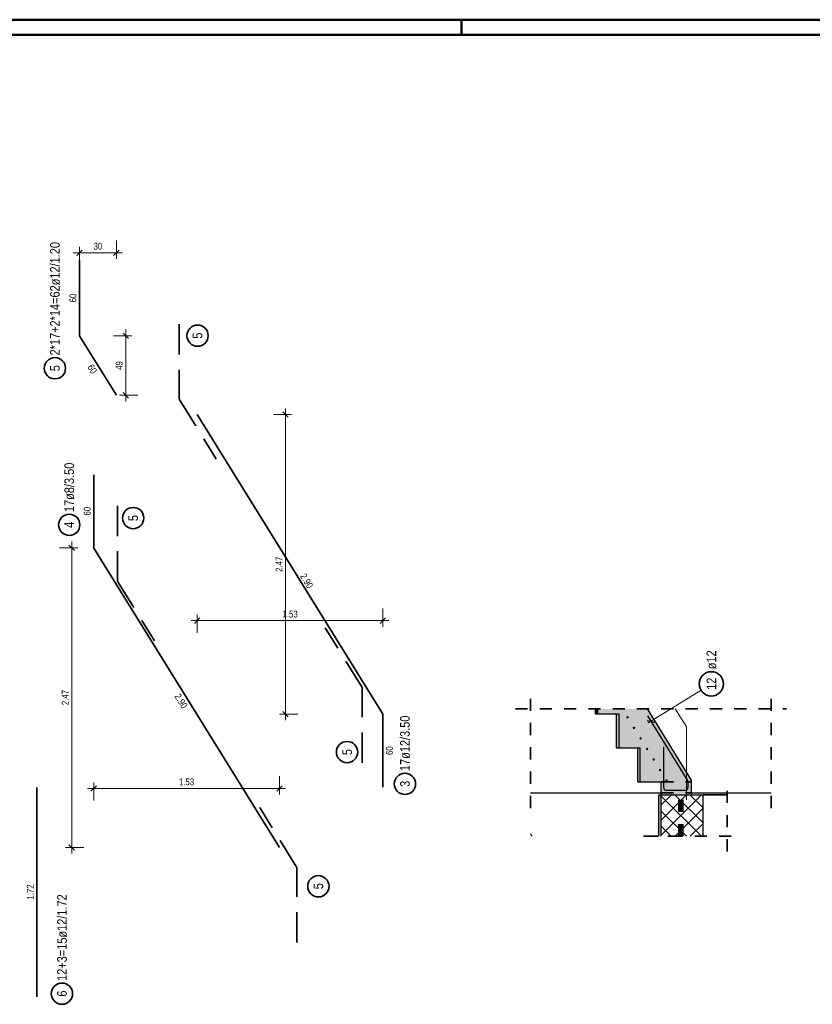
# Model space of a CAD drawing. Header units: millimetres. Extents: x 0 to 30.7, y 0 to 21.
# Tile 15 of 16: x 16.6 to 23.1, y 12.9 to 21. Entities that reach past the tile are written whole.
import ezdxf

# ---------------------------------------------------------------- set-up
doc = ezdxf.new("R2010")
doc.units = ezdxf.units.MM
doc.linetypes.add('HIDDEN', pattern=[0.375, 0.25, -0.125])
for name, color, linetype, lineweight in [('Achsen', 7, 'Continuous', 20), ('Bewehrung', 7, 'Continuous', 20), ('Bewehrung nplo', 7, 'Continuous', 20), ('Schraffuren', 7, 'Continuous', 20)]:
    doc.layers.add(name, color=color, linetype=linetype, lineweight=lineweight)
doc.styles.add('Arial Narrow', font='ARIALN.TTF')
doc.dimstyles.new('Arch_Strakon_dimstyle', dxfattribs={"dimtxt": 7.875, "dimasz": 1, "dimexe": 1.25, "dimexo": 0.0625, "dimgap": 1, "dimtad": 0, "dimdec": 5, "dimzin": 12, "dimdsep": 46, "dimtxsty": 'Arial Narrow', "dimblk": 'Arrowhead_Tick', "dimsah": 1, "dimcen": 0, "dimse1": 1, "dimse2": 1, "dimclrd": 6, "dimclrt": 2, "dimazin": 0, "dimtfac": 1, "dimtdec": 4, "dimtmove": 0, "dimatfit": 3, "dimldrblk": 'NONE', "dimfxl": 1, "dimtvp": 1, "dimtolj": 1, "dimtzin": 0, "dimlwd": 13, "dimarcsym": 2})

# ---------------------------------------------------------------- blocks, each defined once
blk = doc.blocks.new('Arrowhead_Tick')
at = {"color": 0, "linetype": 'Continuous', "lineweight": -2}
for p, q in [((0, 10), (0, -5)), ((-1, 0), (0, 0)), ((5, 0), (0, 0))]:
    blk.add_line(p, q, dxfattribs=at)
at = {"color": 2, "linetype": 'Continuous', "lineweight": 35}
blk.add_line((2.21, 2.21), (-2.21, -2.21), dxfattribs=at)
blk = doc.blocks.new('*D11')
at = {"color": 6, "linetype": 'Continuous', "lineweight": 13}
blk.add_line((18.06, 16.0816), (19.5675, 16.0816), dxfattribs=at)
at = {"layer": 'Defpoints', "color": 0}
for p in [(18.05, 17.7775), (19.5775, 16.0816), (19.5775, 15.3124)]:
    blk.add_point(p, dxfattribs=at)
at = {"color": 6, "lineweight": 13, "xscale": 0.01, "yscale": 0.01, "zscale": 0.01, "rotation": 180}
blk.add_blockref('Arrowhead_Tick', (18.05, 16.0816), dxfattribs=at)
at = {"color": 6, "lineweight": 13, "xscale": 0.01, "yscale": 0.01, "zscale": 0.01}
blk.add_blockref('Arrowhead_Tick', (19.5775, 16.0816), dxfattribs=at)
at = {"color": 3, "lineweight": 35, "insert": (18.8138, 16.1354), "char_height": 0.05625, "attachment_point": 5, "style": 'Arial Narrow'}
blk.add_mtext('\\A1;1.53', dxfattribs=at)
blk = doc.blocks.new('_None')
blk = doc.blocks.new('*D12')
at = {"color": 6, "linetype": 'Continuous', "lineweight": 13}
blk.add_line((18.7765, 15.3224), (18.7765, 17.7675), dxfattribs=at)
at = {"layer": 'Defpoints', "color": 0}
for p in [(18.05, 17.7775), (18.7765, 17.7775), (19.5775, 15.3124)]:
    blk.add_point(p, dxfattribs=at)
at = {"color": 6, "lineweight": 13, "xscale": 0.01, "yscale": 0.01, "zscale": 0.01}
for p, rotation in [((18.7765, 17.7775), 90), ((18.7765, 15.3124), 270)]:
    blk.add_blockref('Arrowhead_Tick', p, dxfattribs=dict(at, rotation=rotation))
at = {"color": 3, "lineweight": 35, "insert": (18.7232, 16.5449), "char_height": 0.05625, "attachment_point": 5, "rotation": 90, "style": 'Arial Narrow'}
blk.add_mtext('\\A1;2.47', dxfattribs=at)
blk = doc.blocks.new('*D13')
at = {"color": 6, "linetype": 'Continuous', "lineweight": 13}
blk.add_line((17.0913, 19.1079), (17.3753, 19.1079), dxfattribs=at)
at = {"layer": 'Defpoints', "color": 0}
for p in [(17.3853, 19.1079), (17.0813, 18.4257), (17.3853, 17.9351)]:
    blk.add_point(p, dxfattribs=at)
at = {"color": 6, "lineweight": 13, "xscale": 0.01, "yscale": 0.01, "zscale": 0.01}
blk.add_blockref('Arrowhead_Tick', (17.3853, 19.1079), dxfattribs=at)
at = {"color": 6, "lineweight": 13, "xscale": 0.01, "yscale": 0.01, "zscale": 0.01, "rotation": 180}
blk.add_blockref('Arrowhead_Tick', (17.0813, 19.1079), dxfattribs=at)
at = {"color": 3, "lineweight": 35, "insert": (17.2333, 19.1616), "char_height": 0.05625, "attachment_point": 5, "style": 'Arial Narrow'}
blk.add_mtext('\\A1;30', dxfattribs=at)
blk = doc.blocks.new('*D14')
at = {"color": 6, "linetype": 'Continuous', "lineweight": 13}
blk.add_line((17.4625, 17.9451), (17.4625, 18.4157), dxfattribs=at)
at = {"layer": 'Defpoints', "color": 0}
for p in [(17.0813, 18.4257), (17.4625, 18.4257), (17.3853, 17.9351)]:
    blk.add_point(p, dxfattribs=at)
at = {"color": 6, "lineweight": 13, "xscale": 0.01, "yscale": 0.01, "zscale": 0.01}
for p, rotation in [((17.4625, 18.4257), 90), ((17.4625, 17.9351), 270)]:
    blk.add_blockref('Arrowhead_Tick', p, dxfattribs=dict(at, rotation=rotation))
at = {"color": 3, "lineweight": 35, "insert": (17.4088, 18.1804), "char_height": 0.05625, "attachment_point": 5, "rotation": 90, "style": 'Arial Narrow'}
blk.add_mtext('\\A1;49', dxfattribs=at)
blk = doc.blocks.new('*D15')
at = {"color": 6, "linetype": 'Continuous', "lineweight": 13}
blk.add_line((17.2089, 14.7015), (18.7164, 14.7015), dxfattribs=at)
at = {"layer": 'Defpoints', "color": 0}
for p in [(17.1989, 16.6817), (18.7264, 14.7015), (18.7264, 14.2166)]:
    blk.add_point(p, dxfattribs=at)
at = {"color": 6, "lineweight": 13, "xscale": 0.01, "yscale": 0.01, "zscale": 0.01, "rotation": 180}
blk.add_blockref('Arrowhead_Tick', (17.1989, 14.7015), dxfattribs=at)
at = {"color": 6, "lineweight": 13, "xscale": 0.01, "yscale": 0.01, "zscale": 0.01}
blk.add_blockref('Arrowhead_Tick', (18.7264, 14.7015), dxfattribs=at)
at = {"color": 3, "lineweight": 35, "insert": (17.9626, 14.7553), "char_height": 0.05625, "attachment_point": 5, "style": 'Arial Narrow'}
blk.add_mtext('\\A1;1.53', dxfattribs=at)
blk = doc.blocks.new('*D16')
at = {"color": 6, "linetype": 'Continuous', "lineweight": 13}
blk.add_line((17.0179, 14.2266), (17.0179, 16.6717), dxfattribs=at)
at = {"layer": 'Defpoints', "color": 0}
for p in [(17.0179, 16.6817), (17.1989, 16.6817), (18.7264, 14.2166)]:
    blk.add_point(p, dxfattribs=at)
at = {"color": 6, "lineweight": 13, "xscale": 0.01, "yscale": 0.01, "zscale": 0.01}
for p, rotation in [((17.0179, 16.6817), 90), ((17.0179, 14.2166), 270)]:
    blk.add_blockref('Arrowhead_Tick', p, dxfattribs=dict(at, rotation=rotation))
at = {"color": 3, "lineweight": 35, "insert": (16.9647, 15.4491), "char_height": 0.05625, "attachment_point": 5, "rotation": 90, "style": 'Arial Narrow'}
blk.add_mtext('\\A1;2.47', dxfattribs=at)

msp = doc.modelspace()

# ---------------------------------------------------------------- hatches: boundary and pattern name
at = {"layer": 'Schraffuren', "lineweight": 13, "true_color": 0xffbf80}
for points in [[(21.3259, 15.3148), (21.3459, 15.3148), (21.3459, 15.3557), (21.3259, 15.3557)], [(21.4994, 15.0348), (21.5194, 15.0348), (21.5194, 15.3148), (21.4994, 15.3148)], [(21.6729, 14.7548), (21.6929, 14.7548), (21.6929, 15.0348), (21.6729, 15.0348)]]:
    msp.add_hatch(color=31, dxfattribs=at).paths.add_polyline_path(points)
at = {"layer": 'Schraffuren', "lineweight": 13, "true_color": 0xd7ffd7}
for points in [[(21.6929, 14.7548), (22.1164, 14.7548), (22.1164, 14.769), (21.7529, 15.3557), (21.3459, 15.3557), (21.3459, 15.3148), (21.5194, 15.3148), (21.5194, 15.0348), (21.6929, 15.0348)], [(22.1164, 14.6498), (22.1164, 14.7548), (21.8664, 14.7548), (21.8664, 14.6498)]]:
    msp.add_hatch(color=254, dxfattribs=at).paths.add_polyline_path(points)
at = {"layer": 'Schraffuren', "lineweight": 50, "true_color": 0xffbf80}
msp.add_hatch(color=31, dxfattribs=at).paths.add_polyline_path([(21.8464, 14.308), (21.8664, 14.308), (21.8664, 14.6498), (21.8464, 14.6498)])
at = {"layer": 'Schraffuren', "lineweight": 13}
h = msp.add_hatch(dxfattribs=at)
h.set_pattern_fill('FT', color=6, scale=0.01, angle=45, style=0, pattern_type=2)
h.set_pattern_definition([(45, (0, 0), (-0.06187184, 0.06187184), []), (135, (0, 0), (-0.06187184, -0.06187184), [])])
h.paths.add_polyline_path([(21.8664, 14.308), (22.2102, 14.308), (22.2102, 14.6498), (21.8664, 14.6498)])

# ---------------------------------------------------------------- linework, layer by layer
at = {"color": 4, "linetype": 'Continuous', "lineweight": 50}
for p, q in [((29.725, 21.025), (0, 21.025)), ((20.225, 21.025), (20.225, 20.9)), ((29.6, 20.9), (0.5, 20.9))]:
    msp.add_line(p, q, dxfattribs=at)
at = {"color": 2, "linetype": 'Continuous', "lineweight": 35}
for p, q in [((17.0813, 19.0451), (17.0813, 18.4325)), ((17.0849, 18.4199), (17.3853, 17.9351)), ((18.05, 17.7775), (19.5739, 15.3182)), ((17.1989, 17.2817), (17.1989, 16.6862)), ((17.2013, 16.6778), (18.7264, 14.2166)), ((19.5775, 15.3055), (19.5775, 14.7124))]:
    msp.add_line(p, q, dxfattribs=at)
at = {"color": 2, "linetype": 'HIDDEN', "lineweight": 35}
for p, q in [((17.9032, 18.5211), (17.9032, 17.9086)), ((17.9068, 17.896), (18.2072, 17.4111)), ((17.3945, 17.0269), (17.3945, 16.4144)), ((17.3981, 16.4017), (17.6986, 15.9169)), ((19.4032, 15.537), (19.1027, 16.0219)), ((19.4067, 14.9119), (19.4067, 15.5244)), ((18.8652, 14.0594), (18.5648, 14.5443)), ((18.8688, 13.4342), (18.8688, 14.0468))]:
    msp.add_line(p, q, dxfattribs=at)
at = {"color": 2, "linetype": 'HIDDEN', "lineweight": 35, "ltscale": 0.25}
for p, q in [((20.792, 14.5398), (20.792, 15.4807)), ((22.7716, 14.5398), (22.7716, 15.4807)), ((20.667, 15.3557), (22.8966, 15.3557)), ((22.409, 14.183), (22.409, 14.7748)), ((21.7214, 14.308), (21.9914, 14.308)), ((21.7414, 14.308), (22.534, 14.308))]:
    msp.add_line(p, q, dxfattribs=at)
at = {"color": 5, "linetype": 'Continuous', "lineweight": 18}
msp.add_line((22.1937, 15.509), (21.7598, 15.2401), dxfattribs=at)
at = {"color": 3, "linetype": 'Continuous', "lineweight": 25}
for p, q in [((21.7506, 15.2604), (21.8114, 15.2462)), ((21.7537, 15.2974), (22.0828, 14.7663)), ((21.8864, 14.7088), (21.8864, 15.0448)), ((22.0864, 14.7537), (22.0864, 14.7088)), ((22.0624, 14.6848), (21.9104, 14.6848))]:
    msp.add_line(p, q, dxfattribs=at)
at = {"color": 9, "linetype": 'Continuous', "lineweight": 0}
msp.add_line((20.8042, 14.308), (20.792, 14.3277), dxfattribs=at)
at = {"color": 2, "linetype": 'Continuous', "lineweight": 35}
for centre, radius in [((18.0532, 18.4258), 0.0875), ((16.88, 18.1582), 0.0875), ((17.5237, 16.9252), 0.0875), ((16.9977, 16.8698), 0.0875), ((22.2787, 15.5617), 0.1), ((19.2828, 15.0002), 0.0875), ((19.7585, 14.7392), 0.0875), ((19.0466, 13.8968), 0.0875)]:
    msp.add_circle(centre, radius, dxfattribs=at)
at = {"color": 9, "linetype": 'Continuous', "lineweight": 0}
for centre in [(21.589, 15.286), (21.589, 15.286), (21.6426, 15.1994), (21.6426, 15.1994), (21.6963, 15.1128), (21.6963, 15.1128), (21.7499, 15.0262), (21.7499, 15.0262), (21.8036, 14.9396), (21.8036, 14.9396), (21.8573, 14.853), (21.8573, 14.853), (21.9109, 14.7664), (21.9109, 14.7664)]:
    msp.add_circle(centre, 0.006, dxfattribs=at)
at = {"color": 2, "linetype": 'Continuous', "lineweight": 35}
for centre, radius, start, end in [((17.1053, 18.4325), 0.024, 180, 211.78413), ((17.2149, 16.6862), 0.016, 180, 211.78413), ((19.5535, 15.3055), 0.024, 0, 31.78413)]:
    msp.add_arc(centre, radius, start, end, dxfattribs=at)
at = {"color": 2, "linetype": 'HIDDEN', "lineweight": 35}
for centre, start, end in [((17.9272, 17.9086), 180, 211.78413), ((17.4185, 16.4144), 180, 211.78413), ((19.3827, 15.5244), 0, 31.78413), ((18.8448, 14.0468), 0, 31.78413)]:
    msp.add_arc(centre, 0.024, start, end, dxfattribs=at)
at = {"color": 3, "linetype": 'Continuous', "lineweight": 25}
for centre, start, end in [((22.0624, 14.7537), 0.02749, 31.78413), ((21.9104, 14.7088), 180, 270), ((22.0624, 14.7088), 270, 0.02749)]:
    msp.add_arc(centre, 0.024, start, end, dxfattribs=at)
at = {"layer": 'Achsen', "color": 3, "linetype": 'Continuous', "lineweight": 25}
for p, q in [((20.792, 14.6648), (21.8664, 14.6648)), ((22.1164, 14.6648), (22.7716, 14.6648))]:
    msp.add_line(p, q, dxfattribs=at)
at = {"layer": 'Achsen', "color": 2, "linetype": 'Continuous', "lineweight": 35}
msp.add_line((22.2102, 14.6498), (22.409, 14.6498), dxfattribs=at)
at = {"layer": 'Bewehrung', "color": 2, "linetype": 'HIDDEN', "lineweight": 35, "ltscale": 0.25}
for p, q in [((21.8664, 14.7548), (22.1164, 14.7548)), ((21.8664, 14.6648), (22.1164, 14.6648))]:
    msp.add_line(p, q, dxfattribs=at)
at = {"layer": 'Bewehrung', "color": 1, "linetype": 'HIDDEN', "lineweight": 70, "ltscale": 0.25}
for p, q in [((22.0194, 14.308), (22.0194, 14.6498)), ((22.0394, 14.308), (22.0394, 14.6498))]:
    msp.add_line(p, q, dxfattribs=at)
at = {"layer": 'Bewehrung nplo', "color": 9, "linetype": 'Continuous', "lineweight": 0}
for p, q in [((21.9822, 15.3557), (22.0709, 15.2125)), ((22.0754, 15.1967), (22.0754, 14.607))]:
    msp.add_line(p, q, dxfattribs=at)
msp.add_arc((22.0454, 15.1967), 0.03, 360, 31.78413, dxfattribs=at)
at = {"layer": 'Schraffuren', "color": 3, "linetype": 'Continuous', "lineweight": 25}
for p, q in [((21.3259, 15.3148), (21.3259, 15.3557)), ((21.3259, 15.3148), (21.3459, 15.3148)), ((21.3459, 15.3148), (21.3459, 15.3557)), ((21.3459, 15.3148), (21.5194, 15.3148)), ((21.4994, 15.0348), (21.4994, 15.3148)), ((21.5194, 15.0348), (21.5194, 15.3148)), ((22.1164, 14.769), (21.7529, 15.3557)), ((21.4994, 15.0348), (21.5194, 15.0348)), ((21.5194, 15.0348), (21.6929, 15.0348)), ((21.6729, 14.7548), (21.6729, 15.0348)), ((21.6929, 14.7548), (21.6929, 15.0348)), ((21.6729, 14.7548), (21.6929, 14.7548)), ((21.6929, 14.7548), (21.8664, 14.7548)), ((21.8664, 14.6498), (21.8664, 14.7548)), ((22.1164, 14.7548), (22.1164, 14.769)), ((22.1164, 14.7548), (22.1164, 14.7548)), ((22.1164, 14.6498), (22.1164, 14.7548)), ((21.8464, 14.6498), (21.8664, 14.6498)), ((21.8464, 14.308), (21.8464, 14.6498)), ((21.8664, 14.6498), (22.2102, 14.6498)), ((21.8664, 14.308), (21.8664, 14.6498)), ((22.2102, 14.308), (22.2102, 14.6498))]:
    msp.add_line(p, q, dxfattribs=at)
at = {"layer": 'Schraffuren', "color": 2, "linetype": 'Continuous', "lineweight": 35}
msp.add_line((16.7305, 14.7085), (16.7305, 12.9885), dxfattribs=at)
msp.add_circle((16.9381, 13.0133), 0.0875, dxfattribs=at)

# ---------------------------------------------------------------- texts
at = {"color": 2, "lineweight": 35, "attachment_point": 1, "rotation": 90, "line_spacing_factor": 0.9, "style": 'Arial Narrow'}
for s, insert, char_height in [('2*17+2*14=62ø12/1.20', (16.8406, 18.2632), 0.07875), ('5', (18.0138, 18.401), 0.0788), ('5', (16.8406, 18.1334), 0.0788), ('17ø8/3.50', (16.9583, 16.9748), 0.07875), ('5', (17.4843, 16.9004), 0.0788), ('4', (16.9583, 16.845), 0.0788), ('ø12', (22.2394, 15.6817), 0.07875), ('12', (22.2394, 15.5121), 0.07875), ('17ø12/3.50', (19.7191, 14.8442), 0.07875), ('5', (19.2434, 14.9754), 0.0788), ('3', (19.7191, 14.7143), 0.0788), ('5', (19.0073, 13.872), 0.0788)]:
    msp.add_mtext(s, dxfattribs=dict(at, insert=insert, char_height=char_height))
at = {"color": 3, "lineweight": 25, "char_height": 0.05625, "attachment_point": 1, "line_spacing_factor": 0.9, "style": 'Arial Narrow'}
for s, insert, rotation in [('60', (17, 18.7), 90), ('60', (17.1934, 18.1973), 301.78413), ('60', (17.1176, 16.9462), 90), ('2.90', (18.9417, 16.4768), 301.78413), ('2.90', (17.9088, 15.4886), 301.78413), ('60', (19.6025, 14.9769), 90)]:
    msp.add_mtext(s, dxfattribs=dict(at, insert=insert, rotation=rotation))
at = {"layer": 'Schraffuren', "color": 3, "lineweight": 25, "insert": (16.6492, 13.7867), "char_height": 0.05625, "attachment_point": 1, "rotation": 90, "line_spacing_factor": 0.9, "style": 'Arial Narrow'}
msp.add_mtext('1.72', dxfattribs=at)
at = {"layer": 'Schraffuren', "color": 2, "lineweight": 35, "attachment_point": 1, "rotation": 90, "line_spacing_factor": 0.9, "style": 'Arial Narrow'}
for s, insert, char_height in [('12+3=15ø12/1.72', (16.8987, 13.1183), 0.07875), ('6', (16.8987, 12.9885), 0.0788)]:
    msp.add_mtext(s, dxfattribs=dict(at, insert=insert, char_height=char_height))

# ---------------------------------------------------------------- dimensions: what is measured, and where the dimension line sits
at = {"lineweight": 35}
for base, p1, p2, text, picture, middle in [((17.3853, 19.1079), (17.0813, 18.4257), (17.3853, 17.9351), '30', '*D13', (17.2333, 19.1079)), ((19.5775, 16.0816), (18.05, 17.7775), (19.5775, 15.3124), '1.53', '*D11', (18.8138, 16.0816)), ((18.7264, 14.7015), (17.1989, 16.6817), (18.7264, 14.2166), '1.53', '*D15', (17.9626, 14.7015))]:
    dim = msp.add_linear_dim(base=base, p1=p1, p2=p2, text=text, dimstyle='Arch_Strakon_dimstyle', override={"dimscale": 0.01, "dimtxt": 5.625, "dimasz": 1, "dimgap": 2.5, "dimtad": 1, "dimjust": 0, "dimtih": 0, "dimtoh": 0, "dimdec": 2, "dimdsep": 46, "dimtxsty": 'Arial Narrow', "dimclrd": 6, "dimclrt": 3, "dimtix": 1, "dimtofl": 255, "dimtmove": 0, "dimatfit": 2, "dimfxl": 0, "dimfxlon": 0, "dimtvp": 44.444444, "dimlwd": 13}, dxfattribs=at)
    dim.commit()
    dim.dimension.update_dxf_attribs({"geometry": picture, "text_midpoint": middle, "dimtype": 160})
for base, p1, p2, text, picture, middle in [((17.4625, 18.4257), (17.3853, 17.9351), (17.0813, 18.4257), '49', '*D14', (17.4625, 18.1804)), ((18.7765, 17.7775), (19.5775, 15.3124), (18.05, 17.7775), '2.47', '*D12', (18.7765, 16.5449)), ((17.0179, 16.6817), (18.7264, 14.2166), (17.1989, 16.6817), '2.47', '*D16', (17.0179, 15.4491))]:
    dim = msp.add_linear_dim(base=base, p1=p1, p2=p2, angle=90, text=text, dimstyle='Arch_Strakon_dimstyle', override={"dimscale": 0.01, "dimtxt": 5.625, "dimasz": 1, "dimgap": 2.5, "dimtad": 1, "dimjust": 0, "dimtih": 0, "dimtoh": 0, "dimdec": 2, "dimdsep": 46, "dimtxsty": 'Arial Narrow', "dimclrd": 6, "dimclrt": 3, "dimtix": 1, "dimtofl": 255, "dimtmove": 0, "dimatfit": 2, "dimfxl": 0, "dimfxlon": 0, "dimtvp": 44.444444, "dimlwd": 13}, dxfattribs=at)
    dim.commit()
    dim.dimension.update_dxf_attribs({"geometry": picture, "text_midpoint": middle, "dimtype": 160})

doc.saveas('drawing.dxf')
